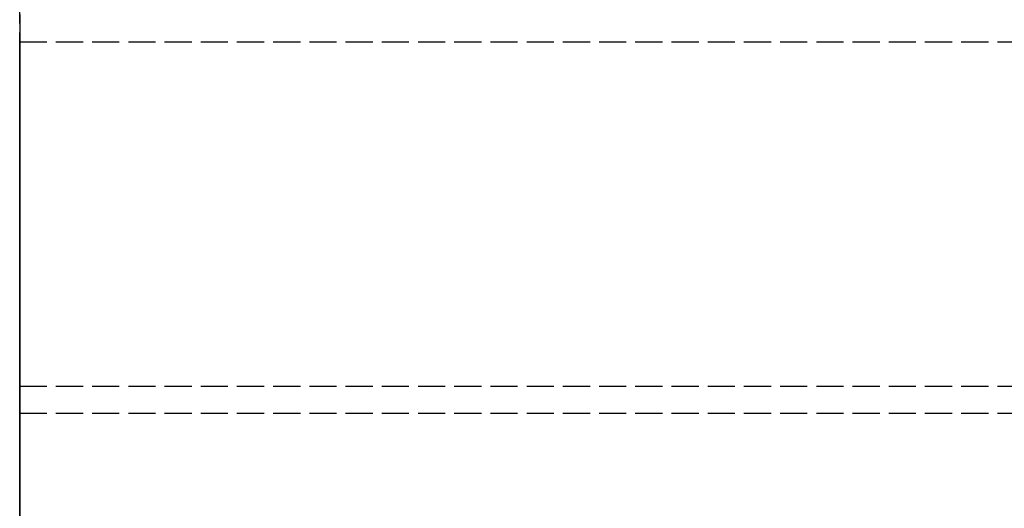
# Model space of a CAD drawing. Header units: millimetres. Extents: x 0 to 2100, y -94 to 94.
# Tile 6 of 12: x 0 to 54, y 21 to 48. Entities that reach past the tile are written whole.
import ezdxf

# ---------------------------------------------------------------- set-up
doc = ezdxf.new("R2010")
doc.units = ezdxf.units.MM
doc.header["$LTSCALE"] = 10
doc.linetypes.add('ALLCAD_Strich', pattern=[0.2, 0.15, -0.05])
doc.layers.add('BESCH_KONT_sich_schn_grun_2d', color=10, linetype='Continuous')
doc.layers.add('BESCH_KONT_sich_schn_seit_2d', color=160, linetype='Continuous')

msp = doc.modelspace()

# ---------------------------------------------------------------- linework, layer by layer
at = {"layer": 'BESCH_KONT_sich_schn_grun_2d', "linetype": 'ALLCAD_Strich'}
for p, q in [((0, 94), (0, -94)), ((0, 46.5), (2100, 46.5)), ((-0.003, 27.5), (0, 27.5)), ((-0.003, 26), (-0.003, 27.5)), ((0, 27.5), (2100, 27.5)), ((0, 27.5), (2099.997, 27.5)), ((-0.003, 26), (0, 26)), ((-0.003, 26), (-0.003, 25.995)), ((0, 25.995), (-0.003, 25.995)), ((-0.003, 19.5), (-0.003, 25.995)), ((-0.001, 26), (-0.001, 25.995)), ((0, 26), (0, 25.995)), ((0, 26), (2099.997, 26)), ((0, 26), (0, 25.995)), ((0, 25.995), (0, 25.995)), ((0, 25.995), (0.001, 25.995)), ((0.001, 26), (0.001, 25.995)), ((0.001, 25.995), (0.003, 25.995)), ((0.002, 26), (0.002, 25.995)), ((0.003, 26), (0.003, 25.995)), ((0.004, 26), (0.004, 25.995)), ((0.008, 25.995), (0.004, 25.995)), ((0.006, 25.995), (0.006, 26)), ((0.006, 26), (0.006, 25.995)), ((0.008, 26), (0.008, 25.995)), ((0.008, 26), (0.008, 25.995)), ((0.008, 26), (0.008, 25.995)), ((0.008, 25.995), (0.01, 25.995)), ((0.01, 26), (0.01, 25.995)), ((0.011, 26), (0.011, 25.995)), ((0.014, 25.995), (0.011, 25.995)), ((0.013, 26), (0.013, 25.995)), ((0.014, 26), (0.014, 25.995)), ((0.014, 26), (0.014, 25.995)), ((0.014, 26), (0.014, 25.995)), ((0.014, 26), (0.014, 25.995)), ((0.014, 25.995), (0.017, 25.995)), ((0.014, 25.995), (0.014, 25.995)), ((0.015, 26), (0.015, 25.995)), ((0.017, 26), (0.017, 25.995))]:
    msp.add_line(p, q, dxfattribs=at)
at = {"layer": 'BESCH_KONT_sich_schn_seit_2d', "linetype": 'ALLCAD_Strich'}
for p, q in [((0, 27.5, 2368), (0, 94, 2368)), ((0, 94, 2418), (0, -94, 2418)), ((0, 46.5), (0, 46.5, 2236)), ((0, 46.5), (0, 45.5)), ((0, 46.5, 2236), (0, 46.5, 2368)), ((0, 27.5, 2236), (0, 46.5, 2236)), ((0, 46.5, 2368), (0, 27.5, 2368)), ((0, -45.5), (0, 45.5)), ((0, 45.5, 17), (0, 25.5, 17)), ((0, 45.5), (0, 45.5, 17)), ((0, 33.5, 6), (0, 37.5, 6)), ((0, 37.5, 11), (0, 33.5, 11)), ((0, 27.5, 17), (0, 27.5, 2236)), ((0, 27.5, 2353), (0, 27.5, 2236)), ((0, 26, 2368), (0, 27.5, 2368)), ((0, 27.5, 2368), (0, 27.5, 2353)), ((0, 27.5, 2353), (0, 26, 2353)), ((0, 27.5, 6), (0, 27.5, 6.005)), ((0, 27.5, 6.005), (0, 27.497, 6.005)), ((0, 27.497, 6), (0, 27.5, 6)), ((0, 27.5, 6), (0, 27.5)), ((0, 27.5), (0, 27.5, 17)), ((0, 27.498, 6.005), (0, 27.498, 6)), ((0, 27.498, 6), (0, 27.498, 6.005)), ((0, 27.498, 6), (0, 27.498, 6.005)), ((0, 27.497, 6), (0, 27.497, 6.005)), ((0, 27.497, 6), (0, 27.497, 6.005)), ((0, 27.497, 6), (0, 27.497, 6.005)), ((0, 27.495, 6.005), (0, 27.497, 6.005)), ((0, 27.497, 6), (0, 27.495, 6)), ((0, 27.497, 6.005), (0, 27.497, 6)), ((0, 27.496, 6), (0, 27.496, 6.005)), ((0, 27.495, 6), (0, 27.495, 6.005)), ((0, 25.5, 6), (0, 27.495, 6)), ((0, 27.495, 6.005), (0, 27.492, 6.005)), ((0, 27.495, 6.005), (0, 27.495, 6)), ((0, 27.493, 6), (0, 27.493, 6.005)), ((0, 27.492, 6), (0, 27.492, 6.005)), ((0, 27.492, 6), (0, 27.492, 6.005)), ((0, 19.5, 2368), (0, 26, 2368)), ((0, 26, 2361.505), (0, 26, 2368)), ((0, 26, 2361.503), (0, 25.995, 2361.503)), ((0, 26, 2361.505), (0, 25.995, 2361.505)), ((0, 26, 2361.508), (0, 25.995, 2361.508)), ((0, 26, 2361.5), (0, 26, 2361.503)), ((0, 19.5, 2361.5), (0, 26, 2361.5)), ((0, 26, 2353), (0, 26, 2359.5)), ((0, 26, 2359.5), (0, 19.5, 2359.5)), ((0, 25.995, 2361.506), (0, 26, 2361.506)), ((0, 26, 2361.508), (0, 25.995, 2361.508)), ((0, 26, 2361.5), (0, 25.995, 2361.5)), ((0, 26, 2361.506), (0, 25.995, 2361.506)), ((0, 26, 2361.505), (0, 25.995, 2361.505)), ((0, 26, 2361.503), (0, 25.995, 2361.503)), ((0, 26, 2361.504), (0, 25.995, 2361.504)), ((0, 26, 2361.505), (0, 25.995, 2361.505)), ((0, 26, 2361.505), (0, 25.995, 2361.505)), ((0, 26, 2361.507), (0, 25.995, 2361.507)), ((0, 26, 2361.505), (0, 26, 2361.503)), ((0, 26, 2361.502), (0, 25.995, 2361.502)), ((0, 25.995, 2361.508), (0, 25.995, 2361.505)), ((0, 25.995, 2361.503), (0, 25.995, 2361.505)), ((0, 25.995, 2361.503), (0, 25.995, 2361.5)), ((0, 25.5, 2), (0, -25.5, 2)), ((0, 25.5, 2), (0, 25.5, 17))]:
    msp.add_line(p, q, dxfattribs=at)
at = {"layer": 'BESCH_KONT_sich_schn_seit_2d', "linetype": 'ALLCAD_Strich', "extrusion": (1, 0, 0)}
for centre, start, end in [((37.5, 8.5), 270, 90), ((33.5, 8.5), 90, 270)]:
    msp.add_arc(centre, 2.5, start, end, dxfattribs=at)

doc.saveas('drawing.dxf')
